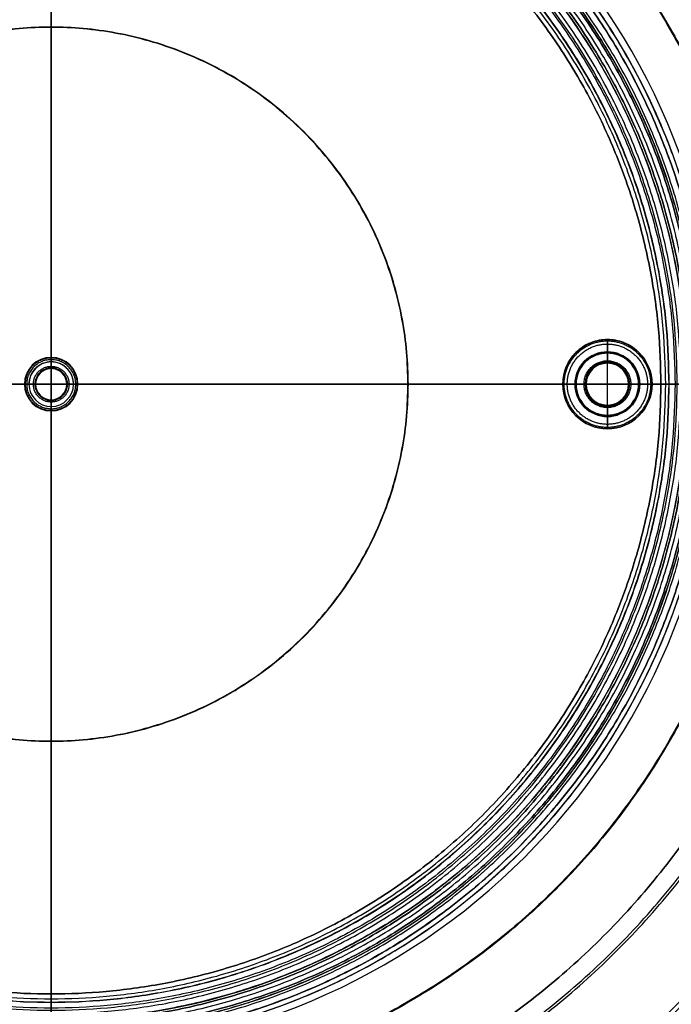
# Model space of a CAD drawing. Header units: millimetres. Extents: x -197 to 303, y -290 to 210.
# Tile 4 of 6: x 46 to 192, y -179 to 42. Entities that reach past the tile are written whole.
import ezdxf

# ---------------------------------------------------------------- set-up
doc = ezdxf.new("R2010")
doc.units = ezdxf.units.MM
doc.header["$MEASUREMENT"] = 0
doc.layers.add('PREDEFINITO', color=7, linetype='Continuous')

msp = doc.modelspace()

# ---------------------------------------------------------------- linework, layer by layer
at = {"layer": 'PREDEFINITO'}
for p, q in [((53.1, 96.56, -158.06), (53.1, -35.12, -158.06)), ((53.1, 96.56, -159.56), (53.1, -35.12, -159.56)), ((177.77, -30.12, -160.76), (177.77, -35.12, -160.76)), ((177.77, -30.12, -159.56), (177.77, -30.12, -160.76)), ((177.77, -30.12, -159.56), (177.77, -35.12, -159.56)), ((177.77, -30.12, -166.76), (177.77, -30.12, -160.76)), ((177.77, -34.87, -160.76), (177.77, -30.12, -160.76)), ((177.77, -32.87, -167.76), (177.77, -31.12, -167.76)), ((177.77, -32.87, -167.76), (177.77, -32.87, -167.01)), ((53.1, -34.12, -159.56), (53.1, -34.12, -161.06)), ((53.1, -34.12, -159.56), (53.1, -36.62, -159.56)), ((53.1, -34.62, -161.56), (53.1, -36.12, -161.56)), ((53.1, -35.12, -158.06), (53.1, -35.12, -159.56)), ((177.77, -47.12, -166.76), (177.77, -33.12, -166.76)), ((177.77, -33.12, -168.46), (177.77, -33.12, -166.76)), ((177.77, -47.12, -168.46), (177.77, -33.12, -168.46)), ((177.77, -47.12, -166.76), (177.77, -33.12, -166.76)), ((177.77, -35.12, -159.56), (177.77, -35.12, -160.76)), ((53.1, -36.62, -159.56), (53.1, -36.62, -161.06)), ((177.77, -35.37, -160.26), (177.77, -35.37, -159.76)), ((177.77, -44.87, -159.76), (177.77, -35.37, -159.76)), ((48.1, -40.12, -158.06), (-83.58, -40.12, -158.06)), ((-83.58, -40.12, -159.56), (48.1, -40.12, -159.56)), ((47.1, -40.12, -159.56), (47.1, -40.12, -161.06)), ((49.6, -40.12, -159.56), (47.1, -40.12, -159.56)), ((47.6, -40.12, -161.56), (49.1, -40.12, -161.56)), ((48.1, -40.12, -158.06), (48.1, -40.12, -159.56)), ((49.6, -40.12, -159.56), (49.6, -40.12, -161.06)), ((56.6, -40.12, -159.56), (56.6, -40.12, -161.06)), ((59.1, -40.12, -159.56), (56.6, -40.12, -159.56)), ((57.1, -40.12, -161.56), (58.6, -40.12, -161.56)), ((58.1, -40.12, -158.06), (58.1, -40.12, -159.56)), ((189.77, -40.12, -158.06), (58.1, -40.12, -158.06)), ((58.1, -40.12, -159.56), (189.77, -40.12, -159.56)), ((59.1, -40.12, -159.56), (59.1, -40.12, -161.06)), ((167.77, -40.12, -160.76), (172.77, -40.12, -160.76)), ((167.77, -40.12, -159.56), (167.77, -40.12, -160.76)), ((172.77, -40.12, -159.56), (167.77, -40.12, -159.56)), ((167.77, -40.12, -166.76), (167.77, -40.12, -160.76)), ((172.52, -40.12, -160.76), (167.77, -40.12, -160.76)), ((168.77, -40.12, -167.76), (170.52, -40.12, -167.76)), ((170.52, -40.12, -167.76), (170.52, -40.12, -167.01)), ((170.77, -40.12, -166.76), (184.77, -40.12, -166.76)), ((170.77, -40.12, -168.46), (184.77, -40.12, -168.46)), ((170.77, -40.12, -168.46), (170.77, -40.12, -166.76)), ((184.77, -40.12, -166.76), (170.77, -40.12, -166.76)), ((172.77, -40.12, -159.56), (172.77, -40.12, -160.76)), ((173.02, -40.12, -160.26), (173.02, -40.12, -159.76)), ((182.52, -40.12, -159.76), (173.02, -40.12, -159.76)), ((182.52, -40.12, -160.26), (182.52, -40.12, -159.76)), ((182.77, -40.12, -159.56), (182.77, -40.12, -160.76)), ((182.77, -40.12, -160.76), (187.77, -40.12, -160.76)), ((187.77, -40.12, -159.56), (182.77, -40.12, -159.56)), ((187.77, -40.12, -160.76), (183.02, -40.12, -160.76)), ((184.77, -40.12, -168.46), (184.77, -40.12, -166.76)), ((185.02, -40.12, -167.76), (185.02, -40.12, -167.01)), ((185.02, -40.12, -167.76), (186.77, -40.12, -167.76)), ((187.77, -40.12, -159.56), (187.77, -40.12, -160.76)), ((187.77, -40.12, -166.76), (187.77, -40.12, -160.76)), ((53.1, -43.62, -159.56), (53.1, -43.62, -161.06)), ((53.1, -43.62, -159.56), (53.1, -46.12, -159.56)), ((53.1, -44.12, -161.56), (53.1, -45.62, -161.56)), ((53.1, -45.12, -158.06), (53.1, -45.12, -159.56)), ((53.1, -45.12, -158.06), (53.1, -176.79, -158.06)), ((53.1, -45.12, -159.56), (53.1, -176.79, -159.56)), ((53.1, -46.12, -159.56), (53.1, -46.12, -161.06)), ((177.77, -44.87, -160.26), (177.77, -44.87, -159.76)), ((177.77, -45.12, -159.56), (177.77, -45.12, -160.76)), ((177.77, -45.12, -160.76), (177.77, -50.12, -160.76)), ((177.77, -45.12, -159.56), (177.77, -50.12, -159.56)), ((177.77, -50.12, -160.76), (177.77, -45.37, -160.76)), ((177.77, -47.12, -168.46), (177.77, -47.12, -166.76)), ((177.77, -47.37, -167.76), (177.77, -47.37, -167.01)), ((177.77, -49.12, -167.76), (177.77, -47.37, -167.76)), ((177.77, -50.12, -159.56), (177.77, -50.12, -160.76)), ((177.77, -50.12, -166.76), (177.77, -50.12, -160.76))]:
    msp.add_line(p, q, dxfattribs=at)
for centre, radius in [((177.77, -40.12, -163.76), 10), ((177.77, -40.12, -167.38), 7.25), ((177.77, -40.12, -160.01), 4.75)]:
    msp.add_circle(centre, radius, dxfattribs=at)
for centre, radius, start, end in [((53.1, -40.12, -157.56), 150, 360, 180), ((53.1, -40.12, -158.56), 150, 0, 180), ((53.1, -40.12, -158.06), 150, 360, 270), ((53.1, -40.12, -158.56), 148.5, 0, 180), ((53.1, -40.12, -158.06), 148.5, 360, 270), ((53.1, -40.12, -158.56), 145.45, 0, 180), ((53.1, -40.12, -159.06), 145.45, 0, 180), ((53.1, -40.12, -158.56), 142.45, 0, 180), ((53.1, -40.12, -159.06), 142.45, 0, 180), ((177.77, -40.12, -159.56), 10, 0, 180), ((177.77, -40.12, -160.16), 10, 0, 270), ((177.77, -40.12, -166.76), 10, 0, 180), ((177.77, -40.12, -160.76), 10, 0, 180), ((177.77, -40.12, -167.01), 7.25, 0, 180), ((177.77, -40.12, -167.76), 7.25, 0, 180), ((53.1, -40.12, -159.56), 6, 0, 180), ((53.1, -40.12, -161.06), 6, 0, 180), ((53.1, -40.12, -160.31), 6, 0, 270), ((53.1, -40.12, -159.56), 5, 0, 180), ((53.1, -40.12, -158.81), 5, 0, 270), ((177.77, -40.12, -168.46), 7, 90, 180), ((177.77, -40.12, -166.76), 7, 90, 180), ((177.77, -40.12, -167.61), 7, 90, 0), ((177.77, -40.12, -160.76), 5, 0, 180), ((177.77, -40.12, -159.56), 5, 0, 180), ((177.77, -40.12, -160.16), 5, 0, 270), ((177.77, -40.12, -168.46), 7, 0, 90), ((177.77, -40.12, -166.76), 7, 0, 90), ((177.77, -40.12, -167.61), 7, 0, 90), ((53.1, -40.12, -161.06), 3.5, 0, 180), ((53.1, -40.12, -160.31), 3.5, 0, 270), ((177.77, -40.12, -160.26), 4.75, 0, 180), ((177.77, -40.12, -159.76), 4.75, 0, 180), ((53.1, -40.12, -157.56), 150, 180, 270), ((53.1, -40.12, -158.56), 150, 180, 270), ((53.1, -40.12, -158.56), 148.5, 180, 270), ((53.1, -40.12, -157.56), 148.5, 180, 270), ((53.1, -40.12, -158.56), 145.45, 180, 0), ((53.1, -40.12, -159.06), 145.45, 180, 0), ((53.1, -40.12, -158.56), 142.45, 180, 0), ((53.1, -40.12, -159.06), 142.45, 180, 0), ((53.1, -40.12, -159.56), 6, 180, 270), ((53.1, -40.12, -161.06), 6, 180, 270), ((53.1, -40.12, -159.56), 5, 180, 270), ((53.1, -40.12, -158.06), 5, 180, 270), ((53.1, -40.12, -161.06), 3.5, 180, 270), ((53.1, -40.12, -159.56), 3.5, 180, 270), ((53.1, -40.12, -159.56), 6, 270, 0), ((53.1, -40.12, -161.06), 6, 270, 0), ((53.1, -40.12, -161.06), 3.5, 270, 360), ((53.1, -40.12, -159.56), 3.5, 270, 360), ((53.1, -40.12, -160.31), 6, 270, 0), ((53.1, -40.12, -160.31), 3.5, 270, 0), ((53.1, -40.12, -157.56), 150, 270, 0), ((53.1, -40.12, -158.56), 150, 270, 360), ((53.1, -40.12, -158.56), 148.5, 270, 360), ((53.1, -40.12, -157.56), 148.5, 270, 0), ((53.1, -40.12, -159.56), 5, 270, 360), ((53.1, -40.12, -158.06), 5, 270, 0), ((53.1, -40.12, -158.06), 150, 270, 360), ((53.1, -40.12, -158.06), 148.5, 270, 360), ((53.1, -40.12, -158.81), 5, 270, 0), ((177.77, -40.12, -159.56), 10, 180, 270), ((177.77, -40.12, -160.76), 10, 180, 270), ((177.77, -40.12, -166.76), 10, 180, 0), ((177.77, -40.12, -160.76), 10, 180, 0), ((177.77, -40.12, -167.01), 7.25, 180, 0), ((177.77, -40.12, -167.76), 7.25, 180, 0), ((177.77, -40.12, -166.76), 7, 180, 0), ((177.77, -40.12, -160.76), 5, 180, 270), ((177.77, -40.12, -159.56), 5, 180, 270), ((177.77, -40.12, -160.26), 4.75, 180, 0), ((177.77, -40.12, -159.76), 4.75, 180, 0), ((177.77, -40.12, -160.76), 5, 270, 0), ((177.77, -40.12, -159.56), 5, 270, 0), ((177.77, -40.12, -159.56), 10, 270, 0), ((177.77, -40.12, -160.76), 10, 270, 0), ((177.77, -40.12, -160.16), 5, 270, 0), ((177.77, -40.12, -160.16), 10, 270, 0)]:
    msp.add_arc(centre, radius, start, end, dxfattribs=at)
for points, weights, knots in [([(302.16, -40.12, -93.4), (302.16, -289.18, -93.4), (53.1, -289.18, -93.4), (-195.96, -289.18, -93.4), (-195.96, -40.12, -93.4), (-195.96, 208.94, -93.4), (53.1, 208.94, -93.4), (302.16, 208.94, -93.4), (302.16, -40.12, -93.4)], [1, 0.707106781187, 1, 0.707106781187, 1, 0.707106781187, 1, 0.707106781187, 1], [0, 0, 0, 518.316935, 518.316935, 1036.63387, 1036.63387, 1554.950806, 1554.950806, 2073.267741, 2073.267741, 2073.267741]), ([(299.2, -40.12, -92.93), (299.2, -286.21, -92.93), (53.1, -286.21, -92.93), (-193, -286.21, -92.93), (-193, -40.12, -92.93), (-193, 205.98, -92.93), (53.1, 205.98, -92.93), (299.2, 205.98, -92.93), (299.2, -40.12, -92.93)], [1, 0.707106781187, 1, 0.707106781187, 1, 0.707106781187, 1, 0.707106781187, 1], [0, 0, 0, 511.584258, 511.584258, 1023.168516, 1023.168516, 1534.752773, 1534.752773, 2046.337031, 2046.337031, 2046.337031]), ([(251.49, -40.12, -10.3), (251.49, 158.27, -10.3), (53.1, 158.27, -10.3), (-145.29, 158.27, -10.3), (-145.29, -40.12, -10.3), (-145.29, -238.5, -10.3), (53.1, -238.5, -10.3), (251.49, -238.5, -10.3), (251.49, -40.12, -10.3)], [1, 0.707106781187, 1, 0.707106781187, 1, 0.707106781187, 1, 0.707106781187, 1], [-2073.267741, -2073.267741, -2073.267741, -1554.950806, -1554.950806, -1036.63387, -1036.63387, -518.316935, -518.316935, 0, 0, 0]), ([(250.55, -40.12, -13.15), (250.55, 157.34, -13.15), (53.1, 157.34, -13.15), (-144.35, 157.34, -13.15), (-144.35, -40.12, -13.15), (-144.35, -237.57, -13.15), (53.1, -237.57, -13.15), (250.55, -237.57, -13.15), (250.55, -40.12, -13.15)], [1, 0.707106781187, 1, 0.707106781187, 1, 0.707106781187, 1, 0.707106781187, 1], [-1579.620775, -1579.620775, -1579.620775, -1184.715581, -1184.715581, -789.810387, -789.810387, -394.905194, -394.905194, 0, 0, 0]), ([(232.55, -40.12, -5.42), (232.55, -219.56, -5.42), (53.1, -219.56, -5.42), (-126.35, -219.56, -5.42), (-126.35, -40.12, -5.42), (-126.35, 139.33, -5.42), (53.1, 139.33, -5.42), (232.55, 139.33, -5.42), (232.55, -40.12, -5.42)], [0.995750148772, 0.704101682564, 0.995750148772, 0.704101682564, 0.995750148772, 0.704101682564, 0.995750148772, 0.704101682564, 0.995750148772], [0, 0, 0, 396.776243, 396.776243, 793.552487, 793.552487, 1190.32873, 1190.32873, 1587.104974, 1587.104974, 1587.104974]), ([(231.99, -40.12, -8.37), (231.99, -219.01, -8.37), (53.1, -219.01, -8.37), (-125.79, -219.01, -8.37), (-125.79, -40.12, -8.37), (-125.79, 138.78, -8.37), (53.1, 138.78, -8.37), (231.99, 138.78, -8.37), (231.99, -40.12, -8.37)], [0.995750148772, 0.704101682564, 0.995750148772, 0.704101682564, 0.995750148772, 0.704101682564, 0.995750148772, 0.704101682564, 0.995750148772], [0, 0, 0, 394.905194, 394.905194, 789.810387, 789.810387, 1184.715581, 1184.715581, 1579.620775, 1579.620775, 1579.620775]), ([(228.1, -40.12, -156.56), (228.1, 134.88, -156.56), (53.1, 134.88, -156.56), (-121.9, 134.88, -156.56), (-121.9, -40.12, -156.56)], [1, 0.707106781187, 1, 0.707106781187, 1], [-549.778717, -549.778717, -549.778717, -274.889358, -274.889358, 0, 0, 0]), ([(-121.9, -40.12, -153.56), (-121.9, 134.88, -153.56), (53.1, 134.88, -153.56), (228.1, 134.88, -153.56), (228.1, -40.12, -153.56)], [1, 0.707106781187, 1, 0.707106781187, 1], [0, 0, 0, 274.889358, 274.889358, 549.778717, 549.778717, 549.778717]), ([(213.13, -40.12, -3.05), (213.13, 119.92, -3.05), (53.1, 119.92, -3.05), (-106.94, 119.92, -3.05), (-106.94, -40.12, -3.05), (-106.94, -200.15, -3.05), (53.1, -200.15, -3.05), (213.13, -200.15, -3.05), (213.13, -40.12, -3.05)], [1, 0.707106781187, 1, 0.707106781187, 1, 0.707106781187, 1, 0.707106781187, 1], [-1587.104974, -1587.104974, -1587.104974, -1190.32873, -1190.32873, -793.552487, -793.552487, -396.776243, -396.776243, 0, 0, 0]), ([(212.97, -40.12, -6.05), (212.97, 119.75, -6.05), (53.1, 119.75, -6.05), (-106.77, 119.75, -6.05), (-106.77, -40.12, -6.05), (-106.77, -199.98, -6.05), (53.1, -199.98, -6.05), (212.97, -199.98, -6.05), (212.97, -40.12, -6.05)], [1, 0.707106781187, 1, 0.707106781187, 1, 0.707106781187, 1, 0.707106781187, 1], [-1278.930432, -1278.930432, -1278.930432, -959.197824, -959.197824, -639.465216, -639.465216, -319.732608, -319.732608, 0, 0, 0]), ([(201.63, -40.12, -162.09), (201.63, -188.65, -162.09), (53.1, -188.65, -162.09), (-95.44, -188.65, -162.09), (-95.44, -40.12, -162.09), (-95.44, 108.42, -162.09), (53.1, 108.42, -162.09), (201.63, 108.42, -162.09), (201.63, -40.12, -162.09)], [0.853553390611, 0.603553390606, 0.853553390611, 0.603553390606, 0.853553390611, 0.603553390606, 0.853553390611, 0.603553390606, 0.853553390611], [0, 0, 0, 300, 300, 600, 600, 900, 900, 1200, 1200, 1200]), ([(201.6, -40.12, -157.56), (201.6, 108.38, -157.56), (53.1, 108.38, -157.56), (-95.4, 108.38, -157.56), (-95.4, -40.12, -157.56)], [1, 0.707106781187, 1, 0.707106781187, 1], [-466.526509, -466.526509, -466.526509, -233.263255, -233.263255, 0, 0, 0]), ([(200.57, -40.12, -161.03), (200.57, -187.59, -161.03), (53.1, -187.59, -161.03), (-94.38, -187.59, -161.03), (-94.38, -40.12, -161.03), (-94.38, 107.36, -161.03), (53.1, 107.36, -161.03), (200.57, 107.36, -161.03), (200.57, -40.12, -161.03)], [0.853553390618, 0.603553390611, 0.853553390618, 0.603553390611, 0.853553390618, 0.603553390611, 0.853553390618, 0.603553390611, 0.853553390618], [0, 0, 0, 297, 297, 594, 594, 891, 891, 1188, 1188, 1188]), ([(-94.35, -40.12, -156.56), (-94.35, 107.33, -156.56), (53.1, 107.33, -156.56), (200.55, 107.33, -156.56), (200.55, -40.12, -156.56)], [1, 0.707106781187, 1, 0.707106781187, 1], [0, 0, 0, 231.61491, 231.61491, 463.22982, 463.22982, 463.22982]), ([(200.55, -40.12, -153.56), (200.55, 107.33, -153.56), (53.1, 107.33, -153.56), (-94.35, 107.33, -153.56), (-94.35, -40.12, -153.56)], [1, 0.707106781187, 1, 0.707106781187, 1], [-463.22982, -463.22982, -463.22982, -231.61491, -231.61491, 0, 0, 0]), ([(199.14, -40.12, -157.14), (199.14, -186.15, -157.14), (53.1, -186.15, -157.14), (-92.94, -186.15, -157.14), (-92.94, -40.12, -157.14), (-92.94, 105.92, -157.14), (53.1, 105.92, -157.14), (199.14, 105.92, -157.14), (199.14, -40.12, -157.14)], [0.853553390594, 0.603553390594, 0.853553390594, 0.603553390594, 0.853553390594, 0.603553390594, 0.853553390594, 0.603553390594, 0.853553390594], [0, 0, 0, 294.901262, 294.901262, 589.802525, 589.802525, 884.703787, 884.703787, 1179.605049, 1179.605049, 1179.605049]), ([(198.55, -40.12, -159.56), (198.55, 105.33, -159.56), (53.1, 105.33, -159.56), (-92.35, 105.33, -159.56), (-92.35, -40.12, -159.56)], [1, 0.707106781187, 1, 0.707106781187, 1], [-456.946634, -456.946634, -456.946634, -228.473317, -228.473317, 0, 0, 0]), ([(198.1, -40.12, -163.56), (198.1, 104.88, -163.56), (53.1, 104.88, -163.56), (-91.9, 104.88, -163.56), (-91.9, -40.12, -163.56)], [1, 0.707106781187, 1, 0.707106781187, 1], [-455.530935, -455.530935, -455.530935, -227.765467, -227.765467, 0, 0, 0]), ([(197.01, -40.12, -155.02), (197.01, -184.03, -155.02), (53.1, -184.03, -155.02), (-90.82, -184.03, -155.02), (-90.82, -40.12, -155.02), (-90.82, 103.8, -155.02), (53.1, 103.8, -155.02), (197.01, 103.8, -155.02), (197.01, -40.12, -155.02)], [0.853553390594, 0.603553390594, 0.853553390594, 0.603553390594, 0.853553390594, 0.603553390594, 0.853553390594, 0.603553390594, 0.853553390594], [0, 0, 0, 294.901262, 294.901262, 589.802525, 589.802525, 884.703787, 884.703787, 1179.605049, 1179.605049, 1179.605049]), ([(-89.9, -40.12, -163.56), (-89.9, 102.88, -163.56), (53.1, 102.88, -163.56), (196.1, 102.88, -163.56), (196.1, -40.12, -163.56)], [1, 0.707106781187, 1, 0.707106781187, 1], [0, 0, 0, 224.623875, 224.623875, 449.247749, 449.247749, 449.247749]), ([(-89.35, -40.12, -159.56), (-89.35, 102.33, -159.56), (53.1, 102.33, -159.56), (195.55, 102.33, -159.56), (195.55, -40.12, -159.56)], [1, 0.707106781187, 1, 0.707106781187, 1], [0, 0, 0, 223.760928, 223.760928, 447.521856, 447.521856, 447.521856]), ([(194.23, -40.12, -161.51), (194.23, -181.25, -161.51), (53.1, -181.25, -161.51), (-88.03, -181.25, -161.51), (-88.03, -40.12, -161.51), (-88.03, 101.01, -161.51), (53.1, 101.01, -161.51), (194.23, 101.01, -161.51), (194.23, -40.12, -161.51)], [0.922577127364, 0.652360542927, 0.922577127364, 0.652360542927, 0.922577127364, 0.652360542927, 0.922577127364, 0.652360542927, 0.922577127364], [0, 0, 0, 286, 286, 572, 572, 858, 858, 1144, 1144, 1144]), ([(193.43, -40.12, -162.78), (193.43, -180.44, -162.78), (53.1, -180.44, -162.78), (-87.23, -180.44, -162.78), (-87.23, -40.12, -162.78), (-87.23, 100.21, -162.78), (53.1, 100.21, -162.78), (193.43, 100.21, -162.78), (193.43, -40.12, -162.78)], [0.922577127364, 0.652360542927, 0.922577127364, 0.652360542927, 0.922577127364, 0.652360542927, 0.922577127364, 0.652360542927, 0.922577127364], [0, 0, 0, 286, 286, 572, 572, 858, 858, 1144, 1144, 1144]), ([(192.94, -40.12, -160.06), (192.94, 99.72, -160.06), (53.1, 99.72, -160.06), (-86.74, 99.72, -160.06), (-86.74, -40.12, -160.06), (-86.74, -179.95, -160.06), (53.1, -179.95, -160.06), (192.94, -179.95, -160.06), (192.94, -40.12, -160.06)], [1, 0.707106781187, 1, 0.707106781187, 1, 0.707106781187, 1, 0.707106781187, 1], [-1144, -1144, -1144, -858, -858, -572, -572, -286, -286, 0, 0, 0]), ([(191.65, -40.12, -158.6), (191.65, -178.66, -158.6), (53.1, -178.66, -158.6), (-85.45, -178.66, -158.6), (-85.45, -40.12, -158.6), (-85.45, 98.43, -158.6), (53.1, 98.43, -158.6), (191.65, 98.43, -158.6), (191.65, -40.12, -158.6)], [0.922577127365, 0.652360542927, 0.922577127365, 0.652360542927, 0.922577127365, 0.652360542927, 0.922577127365, 0.652360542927, 0.922577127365], [0, 0, 0, 279.675445, 279.675445, 559.350889, 559.350889, 839.026334, 839.026334, 1118.701779, 1118.701779, 1118.701779]), ([(191.58, -40.12, -160.7), (191.58, -178.6, -160.7), (53.1, -178.6, -160.7), (-85.38, -178.6, -160.7), (-85.38, -40.12, -160.7), (-85.38, 98.37, -160.7), (53.1, 98.37, -160.7), (191.58, 98.37, -160.7), (191.58, -40.12, -160.7)], [1, 0.707106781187, 1, 0.707106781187, 1, 0.707106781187, 1, 0.707106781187, 1], [0, 0, 0, 286, 286, 572, 572, 858, 858, 1144, 1144, 1144]), ([(190.84, -40.12, -159.87), (190.84, -177.86, -159.87), (53.1, -177.86, -159.87), (-84.65, -177.86, -159.87), (-84.65, -40.12, -159.87), (-84.65, 97.63, -159.87), (53.1, 97.63, -159.87), (190.84, 97.63, -159.87), (190.84, -40.12, -159.87)], [0.922577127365, 0.652360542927, 0.922577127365, 0.652360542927, 0.922577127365, 0.652360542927, 0.922577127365, 0.652360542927, 0.922577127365], [0, 0, 0, 276.964921, 276.964921, 553.929842, 553.929842, 830.894763, 830.894763, 1107.859684, 1107.859684, 1107.859684]), ([(-83.58, -40.12, -158.06), (-83.58, 96.56, -158.06), (53.1, 96.56, -158.06), (189.77, 96.56, -158.06), (189.77, -40.12, -158.06)], [1, 0.707106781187, 1, 0.707106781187, 1], [0, 0, 0, 214.689286, 214.689286, 429.378573, 429.378573, 429.378573]), ([(189.77, -40.12, -159.56), (189.77, 96.56, -159.56), (53.1, 96.56, -159.56), (-83.58, 96.56, -159.56), (-83.58, -40.12, -159.56)], [1, 0.707106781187, 1, 0.707106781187, 1], [-429.378573, -429.378573, -429.378573, -214.689286, -214.689286, 0, 0, 0]), ([(133.15, -40.12, 0.32), (133.15, -120.16, 0.32), (53.1, -120.16, 0.32), (-26.95, -120.16, 0.32), (-26.95, -40.12, 0.32), (-26.95, 39.93, 0.32), (53.1, 39.93, 0.32), (133.15, 39.93, 0.32), (133.15, -40.12, 0.32)], [0.999802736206, 0.70696729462, 0.999802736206, 0.70696729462, 0.999802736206, 0.70696729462, 0.999802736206, 0.70696729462, 0.999802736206], [0, 0, 0, 320.069523, 320.069523, 640.139046, 640.139046, 960.20857, 960.20857, 1280.278093, 1280.278093, 1280.278093]), ([(133.06, -40.12, -2.68), (133.06, -120.08, -2.68), (53.1, -120.08, -2.68), (-26.87, -120.08, -2.68), (-26.87, -40.12, -2.68), (-26.87, 39.85, -2.68), (53.1, 39.85, -2.68), (133.06, 39.85, -2.68), (133.06, -40.12, -2.68)], [0.999802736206, 0.70696729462, 0.999802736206, 0.70696729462, 0.999802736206, 0.70696729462, 0.999802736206, 0.70696729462, 0.999802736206], [0, 0, 0, 319.732608, 319.732608, 639.465216, 639.465216, 959.197824, 959.197824, 1278.930432, 1278.930432, 1278.930432]), ([(187.77, -40.12, -160.76), (187.77, -30.12, -160.76), (177.77, -30.12, -160.76), (167.77, -30.12, -160.76), (167.77, -40.12, -160.76)], [1, 0.707106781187, 1, 0.707106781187, 1], [-31.415927, -31.415927, -31.415927, -15.707963, -15.707963, 0, 0, 0]), ([(187.48, -40.12, -167.46), (187.48, -30.41, -167.46), (177.77, -30.41, -167.46), (168.07, -30.41, -167.46), (168.07, -40.12, -167.46), (168.07, -49.82, -167.46), (177.77, -49.82, -167.46), (187.48, -49.82, -167.46), (187.48, -40.12, -167.46)], [0.853553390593, 0.603553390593, 0.853553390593, 0.603553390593, 0.853553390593, 0.603553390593, 0.853553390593, 0.603553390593, 0.853553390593], [0, 0, 0, 0.25, 0.25, 0.5, 0.5, 0.75, 0.75, 1, 1, 1]), ([(168.77, -40.12, -167.76), (168.77, -31.12, -167.76), (177.77, -31.12, -167.76), (186.77, -31.12, -167.76), (186.77, -40.12, -167.76)], [1, 0.707106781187, 1, 0.707106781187, 1], [-28.274334, -28.274334, -28.274334, -14.137167, -14.137167, 0, 0, 0]), ([(184.95, -40.12, -166.83), (184.95, -32.94, -166.83), (177.77, -32.94, -166.83), (170.6, -32.94, -166.83), (170.6, -40.12, -166.83), (170.6, -47.29, -166.83), (177.77, -47.29, -166.83), (184.95, -47.29, -166.83), (184.95, -40.12, -166.83)], [0.853553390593, 0.603553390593, 0.853553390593, 0.603553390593, 0.853553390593, 0.603553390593, 0.853553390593, 0.603553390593, 0.853553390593], [0, 0, 0, 0.25, 0.25, 0.5, 0.5, 0.75, 0.75, 1, 1, 1]), ([(58.95, -40.12, -161.41), (58.95, -45.97, -161.41), (53.1, -45.97, -161.41), (47.25, -45.97, -161.41), (47.25, -40.12, -161.41), (47.25, -34.26, -161.41), (53.1, -34.26, -161.41), (58.95, -34.26, -161.41), (58.95, -40.12, -161.41)], [0.853553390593, 0.603553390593, 0.853553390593, 0.603553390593, 0.853553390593, 0.603553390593, 0.853553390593, 0.603553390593, 0.853553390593], [0, 0, 0, 0.25, 0.25, 0.5, 0.5, 0.75, 0.75, 1, 1, 1]), ([(58.6, -40.12, -161.56), (58.6, -34.62, -161.56), (53.1, -34.62, -161.56), (47.6, -34.62, -161.56), (47.6, -40.12, -161.56)], [1, 0.707106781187, 1, 0.707106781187, 1], [-17.27876, -17.27876, -17.27876, -8.63938, -8.63938, 0, 0, 0]), ([(58.1, -40.12, -158.06), (58.1, -35.12, -158.06), (53.1, -35.12, -158.06), (48.1, -35.12, -158.06), (48.1, -40.12, -158.06)], [1, 0.707106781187, 1, 0.707106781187, 1], [-15.707963, -15.707963, -15.707963, -7.853982, -7.853982, 0, 0, 0]), ([(170.77, -40.12, -166.76), (170.77, -33.12, -166.76), (177.77, -33.12, -166.76), (184.77, -33.12, -166.76), (184.77, -40.12, -166.76)], [1, 0.707106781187, 1, 0.707106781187, 1], [-21.991149, -21.991149, -21.991149, -10.995574, -10.995574, 0, 0, 0]), ([(172.52, -40.12, -160.76), (172.52, -34.87, -160.76), (177.77, -34.87, -160.76), (183.02, -34.87, -160.76), (183.02, -40.12, -160.76)], [1, 0.707106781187, 1, 0.707106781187, 1], [-16.493361, -16.493361, -16.493361, -8.246681, -8.246681, 0, 0, 0]), ([(182.67, -40.12, -160.61), (182.67, -35.22, -160.61), (177.77, -35.22, -160.61), (172.88, -35.22, -160.61), (172.88, -40.12, -160.61), (172.88, -45.01, -160.61), (177.77, -45.01, -160.61), (182.67, -45.01, -160.61), (182.67, -40.12, -160.61)], [0.853553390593, 0.603553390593, 0.853553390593, 0.603553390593, 0.853553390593, 0.603553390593, 0.853553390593, 0.603553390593, 0.853553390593], [0, 0, 0, 0.25, 0.25, 0.5, 0.5, 0.75, 0.75, 1, 1, 1]), ([(49.1, -40.12, -161.56), (49.1, -36.12, -161.56), (53.1, -36.12, -161.56), (57.1, -36.12, -161.56), (57.1, -40.12, -161.56)], [1, 0.707106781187, 1, 0.707106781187, 1], [0, 0, 0, 6.283185, 6.283185, 12.566371, 12.566371, 12.566371]), ([(56.75, -40.12, -161.41), (56.75, -43.76, -161.41), (53.1, -43.76, -161.41), (49.45, -43.76, -161.41), (49.45, -40.12, -161.41), (49.45, -36.47, -161.41), (53.1, -36.47, -161.41), (56.75, -36.47, -161.41), (56.75, -40.12, -161.41)], [0.853553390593, 0.603553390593, 0.853553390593, 0.603553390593, 0.853553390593, 0.603553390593, 0.853553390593, 0.603553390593, 0.853553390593], [0, 0, 0, 0.25, 0.25, 0.5, 0.5, 0.75, 0.75, 1, 1, 1]), ([(56.6, -40.12, -159.56), (56.6, -36.62, -159.56), (53.1, -36.62, -159.56), (49.6, -36.62, -159.56), (49.6, -40.12, -159.56)], [1, 0.707106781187, 1, 0.707106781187, 1], [-10.995574, -10.995574, -10.995574, -5.497787, -5.497787, 0, 0, 0]), ([(-121.9, -40.12, -156.56), (-121.9, -215.12, -156.56), (53.1, -215.12, -156.56), (228.1, -215.12, -156.56), (228.1, -40.12, -156.56)], [1, 0.707106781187, 1, 0.707106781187, 1], [-549.778717, -549.778717, -549.778717, -274.889358, -274.889358, 0, 0, 0]), ([(228.1, -40.12, -153.56), (228.1, -215.12, -153.56), (53.1, -215.12, -153.56), (-121.9, -215.12, -153.56), (-121.9, -40.12, -153.56)], [1, 0.707106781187, 1, 0.707106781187, 1], [0, 0, 0, 274.889358, 274.889358, 549.778717, 549.778717, 549.778717]), ([(200.55, -40.12, -156.56), (200.55, -187.57, -156.56), (53.1, -187.57, -156.56), (-94.35, -187.57, -156.56), (-94.35, -40.12, -156.56)], [1, 0.707106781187, 1, 0.707106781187, 1], [0, 0, 0, 231.61491, 231.61491, 463.22982, 463.22982, 463.22982]), ([(-94.35, -40.12, -153.56), (-94.35, -187.57, -153.56), (53.1, -187.57, -153.56), (200.55, -187.57, -153.56), (200.55, -40.12, -153.56)], [1, 0.707106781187, 1, 0.707106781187, 1], [-463.22982, -463.22982, -463.22982, -231.61491, -231.61491, 0, 0, 0]), ([(-92.35, -40.12, -159.56), (-92.35, -185.57, -159.56), (53.1, -185.57, -159.56), (198.55, -185.57, -159.56), (198.55, -40.12, -159.56)], [1, 0.707106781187, 1, 0.707106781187, 1], [-456.946634, -456.946634, -456.946634, -228.473317, -228.473317, 0, 0, 0]), ([(-91.9, -40.12, -163.56), (-91.9, -185.12, -163.56), (53.1, -185.12, -163.56), (198.1, -185.12, -163.56), (198.1, -40.12, -163.56)], [1, 0.707106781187, 1, 0.707106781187, 1], [-455.530935, -455.530935, -455.530935, -227.765467, -227.765467, 0, 0, 0]), ([(196.1, -40.12, -163.56), (196.1, -183.12, -163.56), (53.1, -183.12, -163.56), (-89.9, -183.12, -163.56), (-89.9, -40.12, -163.56)], [1, 0.707106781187, 1, 0.707106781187, 1], [0, 0, 0, 224.623875, 224.623875, 449.247749, 449.247749, 449.247749]), ([(195.55, -40.12, -159.56), (195.55, -182.57, -159.56), (53.1, -182.57, -159.56), (-89.35, -182.57, -159.56), (-89.35, -40.12, -159.56)], [1, 0.707106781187, 1, 0.707106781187, 1], [0, 0, 0, 223.760928, 223.760928, 447.521856, 447.521856, 447.521856]), ([(189.77, -40.12, -158.06), (189.77, -176.79, -158.06), (53.1, -176.79, -158.06), (-83.58, -176.79, -158.06), (-83.58, -40.12, -158.06)], [1, 0.707106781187, 1, 0.707106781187, 1], [0, 0, 0, 214.689286, 214.689286, 429.378573, 429.378573, 429.378573]), ([(-83.58, -40.12, -159.56), (-83.58, -176.79, -159.56), (53.1, -176.79, -159.56), (189.77, -176.79, -159.56), (189.77, -40.12, -159.56)], [1, 0.707106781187, 1, 0.707106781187, 1], [-429.378573, -429.378573, -429.378573, -214.689286, -214.689286, 0, 0, 0]), ([(47.6, -40.12, -161.56), (47.6, -45.62, -161.56), (53.1, -45.62, -161.56), (58.6, -45.62, -161.56), (58.6, -40.12, -161.56)], [1, 0.707106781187, 1, 0.707106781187, 1], [-17.27876, -17.27876, -17.27876, -8.63938, -8.63938, 0, 0, 0]), ([(57.1, -40.12, -161.56), (57.1, -44.12, -161.56), (53.1, -44.12, -161.56), (49.1, -44.12, -161.56), (49.1, -40.12, -161.56)], [1, 0.707106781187, 1, 0.707106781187, 1], [0, 0, 0, 6.283185, 6.283185, 12.566371, 12.566371, 12.566371]), ([(186.77, -40.12, -167.76), (186.77, -49.12, -167.76), (177.77, -49.12, -167.76), (168.77, -49.12, -167.76), (168.77, -40.12, -167.76)], [1, 0.707106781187, 1, 0.707106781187, 1], [-28.274334, -28.274334, -28.274334, -14.137167, -14.137167, 0, 0, 0]), ([(184.77, -40.12, -166.76), (184.77, -47.12, -166.76), (177.77, -47.12, -166.76), (170.77, -47.12, -166.76), (170.77, -40.12, -166.76)], [1, 0.707106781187, 1, 0.707106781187, 1], [-21.991149, -21.991149, -21.991149, -10.995574, -10.995574, 0, 0, 0]), ([(184.77, -40.12, -168.46), (184.77, -47.12, -168.46), (177.77, -47.12, -168.46), (170.77, -47.12, -168.46), (170.77, -40.12, -168.46)], [1, 0.707106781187, 1, 0.707106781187, 1], [-21.991149, -21.991149, -21.991149, -10.995574, -10.995574, 0, 0, 0]), ([(183.02, -40.12, -160.76), (183.02, -45.37, -160.76), (177.77, -45.37, -160.76), (172.52, -45.37, -160.76), (172.52, -40.12, -160.76)], [1, 0.707106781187, 1, 0.707106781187, 1], [-16.493361, -16.493361, -16.493361, -8.246681, -8.246681, 0, 0, 0])]:
    msp.add_rational_spline(points, weights, degree=2, knots=knots, dxfattribs=at)
at = {"layer": 'PREDEFINITO', "extrusion": (1, -2.66185e-16, -4.28209e-13)}
msp.add_rational_spline([(53.1, 119.92, -3.05), (53.1, 39.96, 1.44), (53.1, -40.12, 1.44)], [1, 0.999605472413, 1], degree=2, dxfattribs=at)
at = {"layer": 'PREDEFINITO', "extrusion": (1, 8.8822e-17, -4.19179e-13)}
msp.add_rational_spline([(53.1, -40.12, -1.56), (53.1, 39.88, -1.56), (53.1, 119.75, -6.05)], [1, 0.999605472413, 1], degree=2, dxfattribs=at)
at = {"layer": 'PREDEFINITO', "extrusion": (-4.4646e-05, 0, 1)}
msp.add_rational_spline([(-91.9, -40.12, -162.07), (-91.9, 104.88, -162.07), (53.1, 104.88, -162.06), (198.1, 104.88, -162.06), (198.1, -40.12, -162.06)], [1, 0.707106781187, 1, 0.707106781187, 1], degree=2, knots=[0, 0, 0, 227.765468, 227.765468, 455.530935, 455.530935, 455.530935], dxfattribs=at)
at = {"layer": 'PREDEFINITO', "extrusion": (-4.4646e-05, -1.08585e-20, 1)}
msp.add_rational_spline([(196.1, -40.12, -162.06), (196.1, 102.88, -162.06), (53.1, 102.88, -162.06), (-89.9, 102.88, -162.07), (-89.9, -40.12, -162.07)], [1, 0.707106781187, 1, 0.707106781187, 1], degree=2, knots=[-449.247749, -449.247749, -449.247749, -224.623875, -224.623875, 0, 0, 0], dxfattribs=at)
at = {"layer": 'PREDEFINITO', "extrusion": (-1, -2.90806e-26, 1.7053e-13)}
msp.add_rational_spline([(177.77, -31.12, -167.76), (177.77, -30.12, -167.76), (177.77, -30.12, -166.76)], [1, 0.707106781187, 1], degree=2, dxfattribs=at)
at = {"layer": 'PREDEFINITO', "extrusion": (1, 1.29247e-26, -1.13687e-13)}
msp.add_rational_spline([(177.77, -33.12, -166.76), (177.77, -32.87, -166.76), (177.77, -32.87, -167.01)], [1, 0.707106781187, 1], degree=2, dxfattribs=at)
at = {"layer": 'PREDEFINITO', "extrusion": (1, 0, 0)}
msp.add_rational_spline([(53.1, -34.62, -161.56), (53.1, -34.12, -161.56), (53.1, -34.12, -161.06)], [1, 0.707106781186, 1], degree=2, dxfattribs=at)
at = {"layer": 'PREDEFINITO', "extrusion": (1, -5.2442e-24, -1.7053e-13)}
msp.add_rational_spline([(177.77, -34.87, -160.76), (177.77, -35.37, -160.76), (177.77, -35.37, -160.26)], [1, 0.707106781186, 1], degree=2, dxfattribs=at)
at = {"layer": 'PREDEFINITO', "extrusion": (-1, 1.42109e-14, 1.42109e-14)}
msp.add_rational_spline([(53.1, -36.62, -161.06), (53.1, -36.62, -161.56), (53.1, -36.12, -161.56)], [1, 0.707106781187, 1], degree=2, dxfattribs=at)
at = {"layer": 'PREDEFINITO', "extrusion": (2.66185e-16, -1, -6.31305e-15)}
msp.add_rational_spline([(-106.94, -40.12, -3.05), (-26.98, -40.12, 1.44), (53.1, -40.12, 1.44)], [1, 0.999605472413, 1], degree=2, dxfattribs=at)
at = {"layer": 'PREDEFINITO', "extrusion": (1.77644e-16, -1, -4.7404e-15)}
msp.add_rational_spline([(53.1, -40.12, -1.56), (-26.9, -40.12, -1.56), (-106.77, -40.12, -6.05)], [1, 0.999605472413, 1], degree=2, dxfattribs=at)
at = {"layer": 'PREDEFINITO', "extrusion": (4.4646e-05, 0, -1)}
msp.add_rational_spline([(198.1, -40.12, -162.06), (198.1, -185.12, -162.06), (53.1, -185.12, -162.06), (-91.9, -185.12, -162.07), (-91.9, -40.12, -162.07)], [1, 0.707106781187, 1, 0.707106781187, 1], degree=2, knots=[0, 0, 0, 227.765468, 227.765468, 455.530935, 455.530935, 455.530935], dxfattribs=at)
at = {"layer": 'PREDEFINITO', "extrusion": (-4.4646e-05, 1.98758e-16, 1)}
msp.add_rational_spline([(-89.9, -40.12, -162.07), (-89.9, -183.12, -162.07), (53.1, -183.12, -162.06), (196.1, -183.12, -162.06), (196.1, -40.12, -162.06)], [1, 0.707106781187, 1, 0.707106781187, 1], degree=2, knots=[-449.247749, -449.247749, -449.247749, -224.623875, -224.623875, 0, 0, 0], dxfattribs=at)
at = {"layer": 'PREDEFINITO', "extrusion": (0, -1, 0)}
for points, weights in [([(47.6, -40.12, -161.56), (47.1, -40.12, -161.56), (47.1, -40.12, -161.06)], [1, 0.707106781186, 1]), ([(49.6, -40.12, -161.06), (49.6, -40.12, -161.56), (49.1, -40.12, -161.56)], [1, 0.707106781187, 1]), ([(58.6, -40.12, -161.56), (59.1, -40.12, -161.56), (59.1, -40.12, -161.06)], [1, 0.707106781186, 1]), ([(168.77, -40.12, -167.76), (167.77, -40.12, -167.76), (167.77, -40.12, -166.76)], [1, 0.707106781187, 1]), ([(170.77, -40.12, -166.76), (170.52, -40.12, -166.76), (170.52, -40.12, -167.01)], [1, 0.707106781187, 1]), ([(183.02, -40.12, -160.76), (182.52, -40.12, -160.76), (182.52, -40.12, -160.26)], [1, 0.707106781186, 1])]:
    msp.add_rational_spline(points, weights, degree=2, dxfattribs=at)
at = {"layer": 'PREDEFINITO', "extrusion": (-8.87285e-17, -1, -1.57764e-15)}
msp.add_rational_spline([(213.13, -40.12, -3.05), (133.18, -40.12, 1.44), (53.1, -40.12, 1.44)], [1, 0.999605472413, 1], degree=2, dxfattribs=at)
at = {"layer": 'PREDEFINITO', "extrusion": (1.72813e-29, -1, 1.5818e-15)}
msp.add_rational_spline([(53.1, -40.12, -1.56), (133.1, -40.12, -1.56), (212.97, -40.12, -6.05)], [1, 0.999605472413, 1], degree=2, dxfattribs=at)
at = {"layer": 'PREDEFINITO', "extrusion": (1, 4.43642e-16, -4.31364e-13)}
msp.add_rational_spline([(53.1, -200.15, -3.05), (53.1, -120.2, 1.44), (53.1, -40.12, 1.44)], [1, 0.999605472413, 1], degree=2, dxfattribs=at)
at = {"layer": 'PREDEFINITO', "extrusion": (1, 8.8822e-17, -4.25501e-13)}
msp.add_rational_spline([(53.1, -40.12, -1.56), (53.1, -120.11, -1.56), (53.1, -199.98, -6.05)], [1, 0.999605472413, 1], degree=2, dxfattribs=at)
at = {"layer": 'PREDEFINITO', "extrusion": (0, 1, 0)}
for points, weights in [([(56.6, -40.12, -161.06), (56.6, -40.12, -161.56), (57.1, -40.12, -161.56)], [1, 0.707106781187, 1]), ([(172.52, -40.12, -160.76), (173.02, -40.12, -160.76), (173.02, -40.12, -160.26)], [1, 0.707106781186, 1]), ([(184.77, -40.12, -166.76), (185.02, -40.12, -166.76), (185.02, -40.12, -167.01)], [1, 0.707106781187, 1]), ([(186.77, -40.12, -167.76), (187.77, -40.12, -167.76), (187.77, -40.12, -166.76)], [1, 0.707106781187, 1]), ([(191.58, -40.12, -160.7), (192.94, -40.12, -163.56), (196.1, -40.12, -163.56)], [1, 0.845154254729, 1])]:
    msp.add_rational_spline(points, weights, degree=2, dxfattribs=at)
at = {"layer": 'PREDEFINITO', "extrusion": (-3.2099e-15, -1, -5.07531e-15)}
msp.add_rational_spline([(192.94, -40.12, -160.06), (191.99, -40.12, -158.06), (189.77, -40.12, -158.06)], [1, 0.84515425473, 1], degree=2, dxfattribs=at)
at = {"layer": 'PREDEFINITO', "extrusion": (5.61733e-15, -1, 8.88178e-15)}
msp.add_rational_spline([(189.77, -40.12, -159.56), (191.04, -40.12, -159.56), (191.58, -40.12, -160.7)], [1, 0.84515425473, 1], degree=2, dxfattribs=at)
at = {"layer": 'PREDEFINITO', "extrusion": (1, 1.42109e-14, -1.42109e-14)}
msp.add_rational_spline([(53.1, -43.62, -161.06), (53.1, -43.62, -161.56), (53.1, -44.12, -161.56)], [1, 0.707106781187, 1], degree=2, dxfattribs=at)
at = {"layer": 'PREDEFINITO', "extrusion": (-1, 0, 0)}
for points, weights in [([(53.1, -45.62, -161.56), (53.1, -46.12, -161.56), (53.1, -46.12, -161.06)], [1, 0.707106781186, 1]), ([(53.1, -178.6, -160.7), (53.1, -179.95, -163.56), (53.1, -183.12, -163.56)], [1, 0.845154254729, 1])]:
    msp.add_rational_spline(points, weights, degree=2, dxfattribs=at)
at = {"layer": 'PREDEFINITO', "extrusion": (-1, -5.2442e-24, 1.7053e-13)}
msp.add_rational_spline([(177.77, -45.37, -160.76), (177.77, -44.87, -160.76), (177.77, -44.87, -160.26)], [1, 0.707106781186, 1], degree=2, dxfattribs=at)
at = {"layer": 'PREDEFINITO', "extrusion": (1, -1.29247e-26, -1.13687e-13)}
msp.add_rational_spline([(177.77, -47.12, -166.76), (177.77, -47.37, -166.76), (177.77, -47.37, -167.01)], [1, 0.707106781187, 1], degree=2, dxfattribs=at)
at = {"layer": 'PREDEFINITO', "extrusion": (1, -2.90806e-26, -1.7053e-13)}
msp.add_rational_spline([(177.77, -49.12, -167.76), (177.77, -50.12, -167.76), (177.77, -50.12, -166.76)], [1, 0.707106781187, 1], degree=2, dxfattribs=at)
at = {"layer": 'PREDEFINITO', "extrusion": (1, 3.2099e-15, -5.07531e-15)}
msp.add_rational_spline([(53.1, -179.95, -160.06), (53.1, -179, -158.06), (53.1, -176.79, -158.06)], [1, 0.84515425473, 1], degree=2, dxfattribs=at)
at = {"layer": 'PREDEFINITO', "extrusion": (1, -5.61733e-15, 8.88178e-15)}
msp.add_rational_spline([(53.1, -176.79, -159.56), (53.1, -178.06, -159.56), (53.1, -178.6, -160.7)], [1, 0.84515425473, 1], degree=2, dxfattribs=at)

doc.saveas('drawing.dxf')
